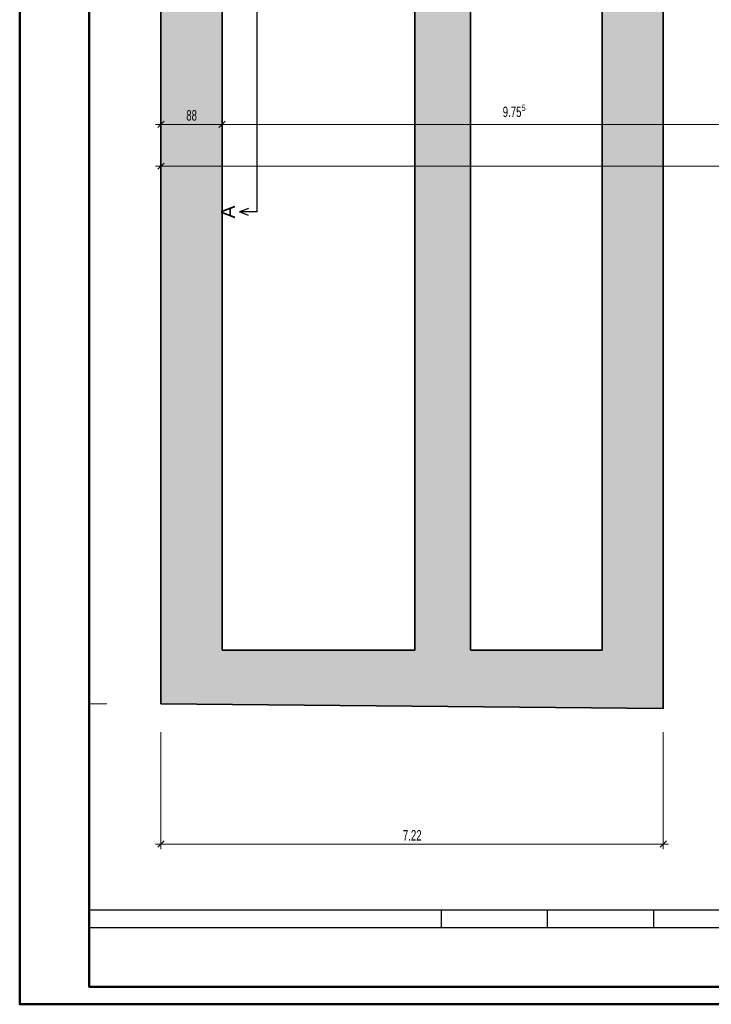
# Model space of a CAD drawing. Extents: x 69 to 739, y -141 to 453.
# Tile 1 of 48: x 69 to 268, y -141 to 142. Entities that reach past the tile are written whole.
import ezdxf
from ezdxf.lldxf.tags import DXFTag

# ---------------------------------------------------------------- set-up
doc = ezdxf.new("R2010")
doc.units = 0
doc.layers.get('0').update_dxf_attribs({"lineweight": 5})
for name, color, linetype, lineweight in [('5_UG-BESTAND', 7, 'Continuous', 25), ('5_UG-TEXT-MASS', 7, 'Continuous', 25), ('PLAN_5-101A Grundriss UG', 7, 'Continuous', 25)]:
    doc.layers.add(name, color=color, linetype=linetype, lineweight=lineweight)
for name, color, linetype, lineweight, true_color in [('Ausgeblendet', 3, 'Continuous', 35, 0x00ff00), ('Rahmen', 7, 'Continuous', 35, 0x009900), ('X_Schnittangaben', 7, 'Continuous', 25, 0xc0c0c0)]:
    doc.layers.add(name, color=color, linetype=linetype, lineweight=lineweight, true_color=true_color)
doc.styles.get("Standard").update_dxf_attribs({"font": 'arial.ttf'})
tags = doc.linetypes.add('STRICHPUNKT2', pattern=[12.7, 6.35, -3.175, 0, -3.175]).pattern_tags.tags
tags[10:11] = [DXFTag(74, 4), DXFTag(75, 0), DXFTag(340, '0'), DXFTag(46, 0.0), DXFTag(50, 0.0), DXFTag(44, 0.0), DXFTag(45, 0.0)]
tags[8:9] = [DXFTag(74, 4), DXFTag(75, 0), DXFTag(340, '0'), DXFTag(46, 0.0), DXFTag(50, 0.0), DXFTag(44, 0.0), DXFTag(45, 0.0)]
tags[6:7] = [DXFTag(74, 4), DXFTag(75, 0), DXFTag(340, '0'), DXFTag(46, 0.0), DXFTag(50, 0.0), DXFTag(44, 0.0), DXFTag(45, 0.0)]
tags[4:5] = [DXFTag(74, 4), DXFTag(75, 0), DXFTag(340, '0'), DXFTag(46, 0.0), DXFTag(50, 0.0), DXFTag(44, 0.0), DXFTag(45, 0.0)]

# ---------------------------------------------------------------- blocks, each defined once
blk = doc.blocks.new('Schnitt-A06HSZPJNL', base_point=(126.78, -111.56))
at = {"color": 0, "linetype": 'ByBlock', "lineweight": -2, "ltscale": 0.25}
blk.add_line((137.11, 87.04), (137.11, 306.07), dxfattribs=at)
at = {"color": 0, "lineweight": -2}
for p in [(134.61, 88.04), (134.61, 86.04), (137.11, 87.04)]:
    blk.add_line(p, (132.11, 87.04), dxfattribs=at)
at = {"color": 0, "linetype": 'ByBlock', "lineweight": -2, "ltscale": 0.25, "insert": (126.78, 85.17), "char_height": 4, "attachment_point": 1, "rotation": 90}
blk.add_mtext('{\\fArial;A}', dxfattribs=at)
blk = doc.blocks.new('Referenz-A06HSZPONL', base_point=(0, -118.62))
at = {"layer": '5_UG-BESTAND', "color": 0, "lineweight": 35}
for p, q in [((109.47, -54.4), (109.47, 145.24)), ((127.05, 145.24), (127.05, -38.89)), ((127.05, 145.24), (127.05, -38.89)), ((182.49, 145.24), (182.49, -38.89)), ((198.49, 145.24), (198.49, -38.89)), ((236.26, -38.89), (236.26, 145.24)), ((236.26, -38.89), (236.26, 145.24)), ((253.86, 145.24), (253.86, -55.71)), ((127.05, -38.89), (155.47, -38.89)), ((127.05, -38.89), (182.49, -38.89)), ((198.49, -38.89), (236.26, -38.89)), ((198.49, -38.89), (236.26, -38.89)), ((253.86, -55.71), (109.47, -54.4))]:
    blk.add_line(p, q, dxfattribs=at)
at = {"layer": '5_UG-TEXT-MASS', "color": 0, "lineweight": 13}
for p, q in [((109.47, 100.21), (109.47, 137.21)), ((109.47, 112.21), (109.47, 113.71)), ((127.05, 112.21), (127.05, 113.71)), ((109.47, 112.21), (107.97, 112.21)), ((108.57, 111.31), (110.37, 113.11)), ((109.47, 112.21), (109.47, 110.71)), ((109.47, 112.21), (117.09, 112.21)), ((117.09, 112.21), (127.05, 112.21)), ((126.15, 111.31), (127.95, 113.11)), ((127.05, 112.21), (127.05, 110.71)), ((127.05, 112.21), (322.13, 112.21)), ((109.47, 100.21), (107.97, 100.21)), ((108.57, 99.31), (110.37, 101.11)), ((109.47, 100.21), (109.47, 101.71)), ((109.47, 100.21), (109.47, 98.71)), ((109.47, 100.21), (296.67, 100.21)), ((88.9, -54.4), (93.98, -54.4)), ((109.47, -94.66), (109.47, -62.52)), ((253.86, -94.66), (253.86, -62.52)), ((109.47, -94.66), (109.47, -93.16)), ((253.86, -94.66), (253.86, -93.16)), ((109.47, -94.66), (107.97, -94.66)), ((108.57, -95.56), (110.37, -93.76)), ((109.47, -94.66), (109.47, -96.16)), ((109.47, -94.66), (192.4, -94.66)), ((192.4, -94.66), (253.86, -94.66)), ((252.96, -95.56), (254.76, -93.76)), ((253.86, -94.66), (253.86, -96.16)), ((253.86, -94.66), (255.36, -94.66))]:
    blk.add_line(p, q, dxfattribs=at)
at = {"layer": 'Ausgeblendet', "color": 0, "linetype": 'Continuous', "lineweight": 13, "ltscale": 0.13}
for points in [[(109.47, -54.4), (109.47, 145.24), (127.05, -54.56)], [(127.05, -38.89), (109.47, 145.24), (127.05, 145.24)], [(127.05, -54.56), (109.47, 145.24), (127.05, -38.89)], [(182.49, -38.89), (182.49, 145.24), (198.49, -38.89)], [(198.49, -38.89), (182.49, 145.24), (198.49, 145.24)], [(236.26, -38.89), (236.26, 145.24), (253.86, -55.71)], [(253.86, -55.71), (236.26, 145.24), (253.86, 145.24)], [(127.05, -54.56), (127.05, -38.89), (236.26, -55.55)], [(236.26, -55.55), (127.05, -38.89), (236.26, -38.89)], [(236.26, -55.55), (236.26, -38.89), (253.86, -55.71)]]:
    blk.add_solid(points, dxfattribs=at)
at = {"layer": 'PLAN_5-101A Grundriss UG', "color": 0, "lineweight": -2}
for p, q in [((88.9, -113.62), (553.9, -113.62)), ((190.09, -118.62), (190.09, -113.62)), ((220.59, -118.62), (220.59, -113.62)), ((251.09, -118.62), (251.09, -113.62)), ((88.9, -118.62), (553.9, -118.62))]:
    blk.add_line(p, q, dxfattribs=at)
at = {"layer": '5_UG-TEXT-MASS', "color": 0, "lineweight": -2, "attachment_point": 1}
for s, insert, char_height in [('{\\W0.66;\\fArial;88}', (116.76, 116.31), 3), ('{\\W0.66;\\fArial;9.75}', (207.71, 117.33), 3), ('{\\W0.65;\\fArial;5}', (213.15, 117.86), 1.8), ('{\\W0.66;\\fArial;7.22}', (179.02, -90.66), 3)]:
    blk.add_mtext(s, dxfattribs=dict(at, insert=insert, char_height=char_height))

msp = doc.modelspace()

# ---------------------------------------------------------------- linework, layer by layer
at = {"layer": 'Rahmen', "lineweight": 50, "ltscale": 0.5}
for points in [[(738.9, -140.75), (738.9, 453.25), (68.9, 453.25), (68.9, -140.75), (388.9, -140.75), (638.9, -140.75), (738.9, -140.75)], [(733.9, -135.75), (733.9, 448.25), (88.9, 448.25), (88.9, -135.75), (383.9, -135.75), (633.9, -135.75), (733.9, -135.75)]]:
    msp.add_lwpolyline(points, close=True, dxfattribs=at)

# ---------------------------------------------------------------- block references
at = {"color": 251, "lineweight": 25, "ltscale": 0.25, "true_color": 0x585858}
msp.add_blockref('Referenz-A06HSZPONL', (0, -118.62), dxfattribs=at)
at = {"layer": 'X_Schnittangaben', "color": 1, "linetype": 'STRICHPUNKT2', "ltscale": 0.25, "true_color": 0xff0000}
msp.add_blockref('Schnitt-A06HSZPJNL', (126.78, -111.56), dxfattribs=at)

doc.saveas('drawing.dxf')
